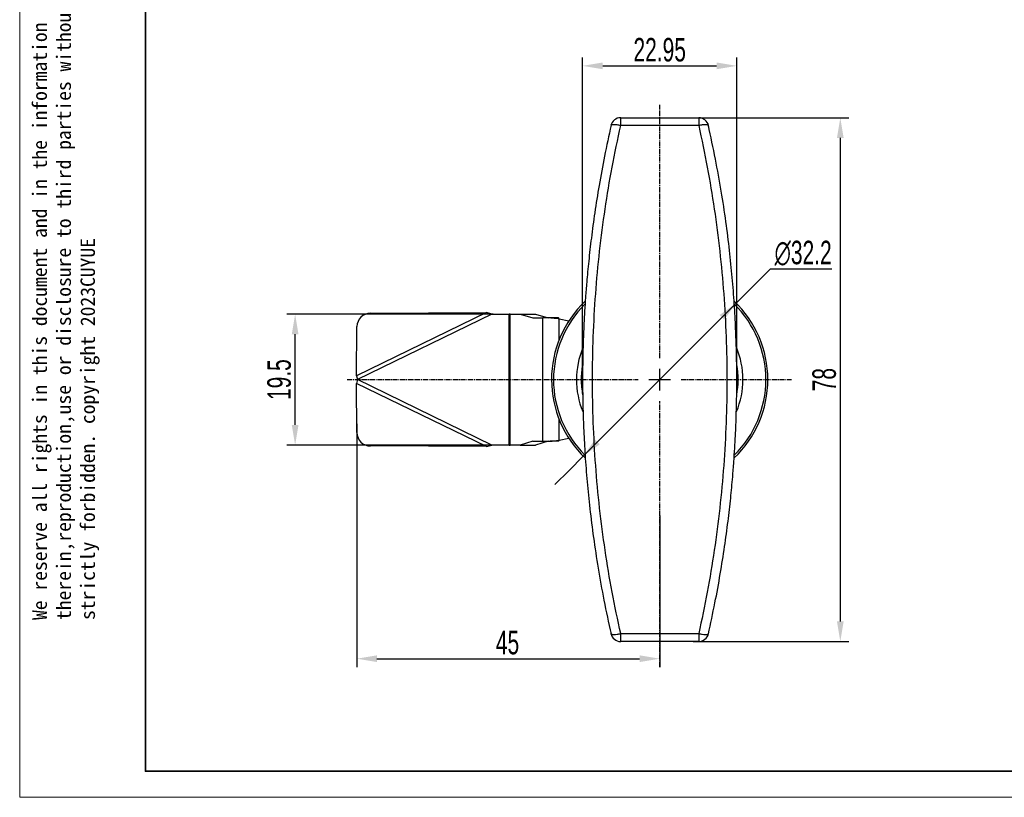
# Model space of a CAD drawing. Header units: millimetres. Extents: x 3052 to 3364, y 1631 to 1851.
# Tile 1 of 9: x 3052 to 3199, y 1631 to 1747. Entities that reach past the tile are written whole.
import ezdxf

# ---------------------------------------------------------------- set-up
doc = ezdxf.new("R2010")
doc.units = ezdxf.units.MM
doc.linetypes.add('CENTER', pattern=[10.16, 6.35, -1.27, 1.27, -1.27])
doc.linetypes.add('CENTER2', pattern=[1.125, 0.75, -0.125, 0.125, -0.125])
doc.layers.add('中心线层', color=1, linetype='CENTER')
for name, color, linetype, lineweight in [('尺寸线层', 3, 'Continuous', 18), ('粗实线层', 7, 'Continuous', 35), ('细实线层', 3, 'Continuous', 18)]:
    doc.layers.add(name, color=color, linetype=linetype, lineweight=lineweight)
doc.styles.get("Standard").update_dxf_attribs({"font": 'arial.ttf'})
doc.styles.add('标准', font='txt', dxfattribs={"width": 0.667})
doc.dimstyles.new('对齐', dxfattribs={"dimtxt": 3, "dimasz": 2.5, "dimexe": 1.25, "dimexo": 0.625, "dimtad": 1, "dimdsep": 46, "dimtxsty": '标准', "dimcen": 2.5, "dimclrd": 3, "dimclre": 3, "dimclrt": 3, "dimadec": 0, "dimazin": 0, "dimtm": 1e-09, "dimtfac": 0.7, "dimtmove": 0, "dimatfit": 3, "dimfxl": 1, "dimarcsym": 0})
doc.dimstyles.new('水平', dxfattribs={"dimtxt": 3, "dimasz": 2.5, "dimexe": 1.25, "dimexo": 0.625, "dimtad": 1, "dimtih": 1, "dimtoh": 1, "dimdsep": 46, "dimtxsty": '标准', "dimcen": 2.5, "dimclrd": 3, "dimclre": 3, "dimclrt": 3, "dimadec": 0, "dimazin": 0, "dimtm": 1e-09, "dimtfac": 0.7, "dimtmove": 0, "dimatfit": 3, "dimfxl": 1, "dimarcsym": 0})

# ---------------------------------------------------------------- blocks, each defined once
blk = doc.blocks.new('*D22')
at = {"layer": 'Defpoints', "color": 0, "transparency": 16777216}
for p in [(3102.64, 1687.18), (3147.72, 1673.52), (3147.72, 1651.56)]:
    blk.add_point(p, dxfattribs=at)
at = {"layer": '尺寸线层', "color": 3, "lineweight": -2, "transparency": 16777216}
for p, q in [((3102.64, 1686.55), (3102.64, 1650.31)), ((3147.72, 1672.9), (3147.72, 1650.31)), ((3105.64, 1651.56), (3144.72, 1651.56))]:
    blk.add_line(p, q, dxfattribs=at)
at = {"layer": '尺寸线层', "color": 3, "transparency": 16777216}
for points in [[(3105.64, 1652.06), (3105.64, 1651.06), (3102.64, 1651.56)], [(3144.72, 1652.06), (3144.72, 1651.06), (3147.72, 1651.56)]]:
    blk.add_solid(points, dxfattribs=at)
at = {"layer": '尺寸线层', "color": 3, "transparency": 16777216, "insert": (3125.07, 1653.94), "char_height": 3.5, "width": 7.4009, "attachment_point": 5, "style": '标准'}
blk.add_mtext('45', dxfattribs=at)
blk = doc.blocks.new('*D23')
at = {"layer": 'Defpoints', "color": 0, "transparency": 16777216}
for p in [(3159.19, 1739.85), (3136.24, 1693.12), (3159.19, 1693.12)]:
    blk.add_point(p, dxfattribs=at)
at = {"layer": '尺寸线层', "color": 3, "lineweight": -2, "transparency": 16777216}
for p, q in [((3136.24, 1693.75), (3136.24, 1741.1)), ((3159.19, 1693.75), (3159.19, 1741.1)), ((3139.24, 1739.85), (3156.19, 1739.85))]:
    blk.add_line(p, q, dxfattribs=at)
at = {"layer": '尺寸线层', "color": 3, "transparency": 16777216}
for points in [[(3139.24, 1740.35), (3139.24, 1739.35), (3136.24, 1739.85)], [(3156.19, 1740.35), (3156.19, 1739.35), (3159.19, 1739.85)]]:
    blk.add_solid(points, dxfattribs=at)
at = {"layer": '尺寸线层', "color": 3, "transparency": 16777216, "insert": (3147.72, 1742.23), "char_height": 3.5, "width": 7.2485, "attachment_point": 5, "style": '标准'}
blk.add_mtext('22.95', dxfattribs=at)
blk = doc.blocks.new('*D24')
at = {"layer": 'Defpoints', "color": 0, "transparency": 16777216}
for p in [(3152.07, 1732.12), (3152.07, 1654.12), (3174.6, 1654.12)]:
    blk.add_point(p, dxfattribs=at)
at = {"layer": '尺寸线层', "color": 3, "lineweight": -2, "transparency": 16777216}
for p, q in [((3152.7, 1732.12), (3175.85, 1732.12)), ((3174.6, 1729.12), (3174.6, 1657.12)), ((3152.7, 1654.12), (3175.85, 1654.12))]:
    blk.add_line(p, q, dxfattribs=at)
at = {"layer": '尺寸线层', "color": 3, "transparency": 16777216}
for points in [[(3174.1, 1729.12), (3175.1, 1729.12), (3174.6, 1732.12)], [(3174.1, 1657.12), (3175.1, 1657.12), (3174.6, 1654.12)]]:
    blk.add_solid(points, dxfattribs=at)
at = {"layer": '尺寸线层', "color": 3, "transparency": 16777216, "insert": (3172.22, 1693.12), "char_height": 3.5, "width": 7.1265, "attachment_point": 5, "rotation": 90, "style": '标准'}
blk.add_mtext('78', dxfattribs=at)
blk = doc.blocks.new('*D25')
at = {"layer": 'Defpoints', "color": 0, "transparency": 16777216}
for p in [(3159.1, 1704.51), (3136.34, 1681.73)]:
    blk.add_point(p, dxfattribs=at)
at = {"layer": '尺寸线层', "color": 3, "lineweight": -2, "transparency": 16777216}
for p, q in [((3164.15, 1709.57), (3161.22, 1706.63)), ((3173.36, 1709.57), (3164.15, 1709.57)), ((3159.1, 1704.51), (3161.22, 1706.63)), ((3136.34, 1681.73), (3159.1, 1704.51)), ((3156.98, 1702.39), (3154.86, 1700.27)), ((3138.46, 1683.86), (3140.58, 1685.98)), ((3136.34, 1681.73), (3134.22, 1679.61)), ((3134.22, 1679.61), (3132.1, 1677.49))]:
    blk.add_line(p, q, dxfattribs=at)
at = {"layer": '尺寸线层', "color": 3, "transparency": 16777216}
for points in [[(3156.62, 1702.74), (3157.33, 1702.03), (3159.1, 1704.51)], [(3138.1, 1684.21), (3138.81, 1683.5), (3136.34, 1681.73)]]:
    blk.add_solid(points, dxfattribs=at)
at = {"layer": '尺寸线层', "color": 3, "transparency": 16777216, "insert": (3169.07, 1711.94), "char_height": 3.5, "width": 18.3765, "attachment_point": 5, "style": '标准'}
blk.add_mtext('∅32.2', dxfattribs=at)
blk = doc.blocks.new('*D26')
at = {"layer": 'Defpoints', "color": 0, "transparency": 16777216}
for p in [(3093.46, 1702.87), (3123.56, 1702.87), (3124.01, 1683.37)]:
    blk.add_point(p, dxfattribs=at)
at = {"layer": '尺寸线层', "color": 3, "lineweight": -2, "transparency": 16777216}
for p, q in [((3122.94, 1702.87), (3092.21, 1702.87)), ((3093.46, 1686.37), (3093.46, 1699.87)), ((3123.38, 1683.37), (3092.21, 1683.37))]:
    blk.add_line(p, q, dxfattribs=at)
at = {"layer": '尺寸线层', "color": 3, "transparency": 16777216}
for points in [[(3092.96, 1699.87), (3093.96, 1699.87), (3093.46, 1702.87)], [(3092.96, 1686.37), (3093.96, 1686.37), (3093.46, 1683.37)]]:
    blk.add_solid(points, dxfattribs=at)
at = {"layer": '尺寸线层', "color": 3, "transparency": 16777216, "insert": (3091.09, 1693.12), "char_height": 3.5, "width": 12.5534, "attachment_point": 5, "rotation": 90, "style": '标准'}
blk.add_mtext('19.5', dxfattribs=at)
blk = doc.blocks.new('*U16')
at = {"layer": '中心线层', "color": 0, "linetype": 'CENTER2', "transparency": 16777216}
for p, q in [((0, 3.22), (0, 40.94)), ((-46.51, 0), (-3.22, 0)), ((3.22, 0), (19.6, 0)), ((0, -42.81), (0, -3.22))]:
    blk.add_line(p, q, dxfattribs=at)
at = {"layer": '中心线层', "color": 0, "linetype": 'Continuous', "transparency": 16777216}
for p, q in [((0, -1.61), (0, 1.61)), ((-1.61, 0), (1.61, 0))]:
    blk.add_line(p, q, dxfattribs=at)

msp = doc.modelspace()

# ---------------------------------------------------------------- linework, layer by layer
at = {"color": 7, "linetype": 'Continuous', "lineweight": 25}
for p, q in [((3140.499, 1730.991), (3140.449, 1730.953)), ((3141.912, 1730.953), (3141.912, 1732.122)), ((3141.912, 1732.122), (3153.524, 1732.122)), ((3153.524, 1730.953), (3141.912, 1730.953)), ((3154.987, 1730.953), (3154.936, 1730.991)), ((3154.997, 1730.838), (3154.968, 1730.983)), ((3121.927, 1703.105), (3102.604, 1693.685)), ((3104.655, 1703.001), (3121.927, 1703.105)), ((3122.718, 1702.872), (3121.927, 1703.105)), ((3122.718, 1702.872), (3102.718, 1693.122)), ((3122.718, 1702.872), (3125.3, 1702.872)), ((3125.3, 1683.372), (3125.3, 1702.872)), ((3125.454, 1702.872), (3125.3, 1702.872)), ((3125.454, 1702.872), (3126.942, 1702.872)), ((3125.454, 1683.372), (3125.454, 1702.872)), ((3126.942, 1702.872), (3128.818, 1702.312)), ((3126.942, 1702.872), (3129.24, 1702.872)), ((3128.818, 1702.312), (3130.308, 1702.312)), ((3129.24, 1702.872), (3131.116, 1702.312)), ((3131.407, 1702.312), (3130.308, 1702.312)), ((3130.308, 1683.932), (3130.308, 1702.312)), ((3132.675, 1702.312), (3131.407, 1702.312)), ((3132.759, 1702.169), (3132.675, 1702.312)), ((3132.759, 1702.169), (3134.215, 1701.89)), ((3102.604, 1693.685), (3102.649, 1701.014)), ((3102.604, 1693.685), (3102.718, 1693.122)), ((3102.718, 1693.122), (3102.604, 1692.559)), ((3122.718, 1683.372), (3102.718, 1693.122)), ((3121.927, 1683.139), (3102.604, 1692.559)), ((3102.649, 1685.23), (3102.604, 1692.559)), ((3128.818, 1683.932), (3126.942, 1683.372)), ((3128.818, 1683.932), (3130.308, 1683.932)), ((3131.116, 1683.932), (3129.24, 1683.372)), ((3130.308, 1683.932), (3131.407, 1683.932)), ((3132.675, 1683.932), (3131.407, 1683.932)), ((3132.675, 1683.932), (3132.759, 1684.075)), ((3134.215, 1684.354), (3132.759, 1684.075)), ((3121.927, 1683.139), (3104.655, 1683.243)), ((3121.927, 1683.139), (3122.718, 1683.372)), ((3125.3, 1683.372), (3122.718, 1683.372)), ((3125.3, 1683.372), (3125.454, 1683.372)), ((3126.942, 1683.372), (3125.454, 1683.372)), ((3126.942, 1683.372), (3129.24, 1683.372)), ((3140.439, 1655.406), (3140.467, 1655.261)), ((3140.449, 1655.291), (3140.499, 1655.253)), ((3141.912, 1655.291), (3153.524, 1655.291)), ((3153.524, 1655.291), (3153.524, 1654.122)), ((3154.936, 1655.253), (3154.987, 1655.291)), ((3153.524, 1654.122), (3141.912, 1654.122))]:
    msp.add_line(p, q, dxfattribs=at)
at = {"color": 8, "linetype": 'Continuous', "lineweight": 25}
for p, q in [((3132.759, 1699.077), (3132.759, 1702.169)), ((3132.759, 1684.075), (3132.759, 1687.167))]:
    msp.add_line(p, q, dxfattribs=at)
at = {"color": 7, "linetype": 'Continuous', "lineweight": 25}
for points in [[(3153.524, 1732.122), (3153.524, 1732.101), (3153.524, 1732.038), (3153.524, 1731.934), (3153.524, 1731.794), (3153.524, 1731.62), (3153.524, 1731.418), (3153.524, 1731.194), (3153.524, 1730.953)], [(3141.912, 1654.122), (3141.912, 1654.143), (3141.912, 1654.206), (3141.912, 1654.31), (3141.912, 1654.45), (3141.912, 1654.624), (3141.912, 1654.825), (3141.912, 1655.05), (3141.912, 1655.291)]]:
    msp.add_lwpolyline(points, dxfattribs=at)
for centre, radius, start, end in [((3141.912, 1730.622), 1.5, 90, 167.23733), ((3153.524, 1730.622), 1.5, 12.76266, 90.0001), ((3147.718, 1693.122), 16.1, 133.58106, 226.46484), ((3147.718, 1693.122), 16.1, 0, 46.48431), ((3104.662, 1700.988), 2.013, 90.19488, 179.2681), ((3147.718, 1693.122), 16.1, 313.56487, 0), ((3104.662, 1685.256), 2.013, 180.7319, 269.80512), ((3141.912, 1655.622), 1.5, 192.76266, 270.0001), ((3153.524, 1655.622), 1.5, 270, 347.23733)]:
    msp.add_arc(centre, radius, start, end, dxfattribs=at)
at = {"color": 8, "linetype": 'Continuous', "lineweight": 25}
for radius, start, end in [(15.807, 134.71639, 225.25765), (15.807, 0, 45.36358), (12.393, 157.37676, 202.49682), (12.393, 0, 22.89337), (11.686, 169.13497, 180), (11.686, 348.66334, 10.9351), (11.686, 180, 191.15005), (15.807, 314.782, 0), (12.393, 337.36182, 0)]:
    msp.add_arc((3147.718, 1693.122), radius, start, end, dxfattribs=at)
at = {"color": 7, "linetype": 'Continuous', "lineweight": 25}
for points, knots in [([(3140.476, 1730.997), (3140.141, 1729.461), (3139.494, 1726.495), (3138.699, 1722.147), (3138.053, 1718.087), (3137.545, 1714.324), (3137.152, 1710.869), (3136.874, 1707.919), (3136.68, 1705.44), (3136.546, 1703.395), (3136.446, 1701.551), (3136.374, 1699.9), (3136.319, 1698.335), (3136.272, 1696.544), (3136.241, 1694.358), (3136.24, 1691.706), (3136.289, 1688.722), (3136.404, 1685.408), (3136.605, 1681.768), (3136.905, 1677.892), (3137.318, 1673.799), (3137.856, 1669.509), (3138.549, 1664.961), (3139.407, 1660.164), (3140.113, 1656.917), (3140.476, 1655.247)], [0, 0, 0, 0, 4.7820823, 9.2368022, 13.3638467, 17.1631687, 20.6346489, 23.7781634, 26.0179687, 28.0552294, 29.8899216, 31.5220313, 32.9774797, 34.552876, 36.8528818, 39.4832407, 42.4439299, 45.7349114, 49.3561445, 53.3075457, 57.3354727, 61.6566959, 66.2710285, 71.1784194, 76.3785601, 76.3785601, 76.3785601, 76.3785601]), ([(3141.912, 1655.291), (3141.472, 1657.351), (3140.596, 1661.456), (3139.563, 1667.697), (3138.741, 1673.988), (3138.152, 1680.334), (3137.797, 1686.725), (3137.678, 1693.122), (3137.797, 1699.519), (3138.152, 1705.91), (3138.741, 1712.256), (3139.563, 1718.547), (3140.596, 1724.788), (3141.472, 1728.893), (3141.912, 1730.953)], [0, 0, 0, 0, 6.407584, 12.7611989, 19.0686672, 25.4445196, 31.7987333, 38.139926, 44.4811172, 50.8353296, 57.2111806, 63.5186514, 69.8722678, 76.2798521, 76.2798521, 76.2798521, 76.2798521]), ([(3153.524, 1730.953), (3153.964, 1728.893), (3154.84, 1724.788), (3155.873, 1718.547), (3156.695, 1712.256), (3157.283, 1705.91), (3157.639, 1699.519), (3157.757, 1693.122), (3157.639, 1686.725), (3157.283, 1680.334), (3156.695, 1673.988), (3155.873, 1667.697), (3154.84, 1661.456), (3153.964, 1657.351), (3153.524, 1655.291)], [0, 0, 0, 0, 6.4075804, 12.7611953, 19.0686673, 25.4445196, 31.7987334, 38.1399261, 44.4811173, 50.8353296, 57.2111806, 63.5186514, 69.8722678, 76.2798521, 76.2798521, 76.2798521, 76.2798521]), ([(3154.96, 1655.247), (3155.294, 1656.783), (3155.941, 1659.749), (3156.736, 1664.097), (3157.382, 1668.157), (3157.891, 1671.92), (3158.283, 1675.375), (3158.561, 1678.325), (3158.755, 1680.804), (3158.889, 1682.849), (3158.989, 1684.693), (3159.062, 1686.344), (3159.117, 1687.909), (3159.163, 1689.7), (3159.195, 1691.885), (3159.195, 1694.537), (3159.146, 1697.522), (3159.031, 1700.836), (3158.831, 1704.476), (3158.531, 1708.352), (3158.118, 1712.445), (3157.58, 1716.735), (3156.886, 1721.283), (3156.028, 1726.08), (3155.323, 1729.327), (3154.96, 1730.997)], [0, 0, 0, 0, 4.7820823, 9.2368023, 13.3638467, 17.1631688, 20.6346489, 23.7781634, 26.0179688, 28.0552294, 29.8899217, 31.5220314, 32.9774798, 34.552876, 36.8528819, 39.4832408, 42.44393, 45.7349115, 49.3561446, 53.3075458, 57.3354728, 61.656696, 66.2710286, 71.1784195, 76.3785603, 76.3785603, 76.3785603, 76.3785603])]:
    msp.add_open_spline(points, degree=3, knots=knots, dxfattribs=at)
at = {"color": 8, "linetype": 'Continuous', "lineweight": 25}
for points, knots in [([(3141.912, 1730.953), (3141.734, 1730.987), (3141.364, 1731.058), (3140.884, 1731.089), (3140.57, 1731.066), (3140.518, 1731.01), (3140.499, 1730.991)], [0, 0, 0, 0, 0.3825098, 0.7964956, 1.2127428, 1.4432169, 1.4432169, 1.4432169, 1.4432169]), ([(3154.936, 1730.991), (3154.918, 1731.01), (3154.865, 1731.066), (3154.551, 1731.089), (3154.072, 1731.058), (3153.702, 1730.987), (3153.524, 1730.953)], [0, 0, 0, 0, 0.2304746, 0.6467218, 1.0607077, 1.4432176, 1.4432176, 1.4432176, 1.4432176]), ([(3140.499, 1655.253), (3140.518, 1655.234), (3140.57, 1655.178), (3140.884, 1655.154), (3141.364, 1655.186), (3141.734, 1655.257), (3141.912, 1655.291)], [0, 0, 0, 0, 0.2304744, 0.6467211, 1.0607064, 1.4432123, 1.4432123, 1.4432123, 1.4432123]), ([(3153.524, 1655.291), (3153.702, 1655.257), (3154.072, 1655.186), (3154.551, 1655.154), (3154.865, 1655.178), (3154.918, 1655.234), (3154.936, 1655.253)], [0, 0, 0, 0, 0.382506, 0.7964914, 1.2127382, 1.443212, 1.443212, 1.443212, 1.443212])]:
    msp.add_open_spline(points, degree=3, knots=knots, dxfattribs=at)
at = {"color": 7, "linetype": 'Continuous', "lineweight": 25}
for points in [[(3132.759, 1702.169), (3132.526, 1702.193), (3132.059, 1702.24), (3131.624, 1702.288), (3131.407, 1702.312)], [(3131.407, 1683.932), (3131.624, 1683.956), (3132.059, 1684.004), (3132.526, 1684.051), (3132.759, 1684.075)]]:
    msp.add_open_spline(points, degree=3, dxfattribs=at)
at = {"layer": '粗实线层'}
msp.add_lwpolyline([(3071.174, 1846.133), (3359.013, 1846.133), (3359.013, 1634.81), (3071.174, 1634.81)], close=True, dxfattribs=at)
at = {"layer": '细实线层'}
msp.add_lwpolyline([(3052.46, 1851.382), (3364.262, 1851.382), (3364.262, 1630.916), (3052.46, 1630.916)], close=True, dxfattribs=at)

# ---------------------------------------------------------------- block references
at = {"layer": '中心线层', "linetype": 'CENTER2'}
msp.add_blockref('*U16', (3147.718, 1693.122), dxfattribs=at)

# ---------------------------------------------------------------- texts
at = {"layer": '细实线层', "insert": (3054.364, 1657.321), "char_height": 2.144398, "width": 125.98346, "attachment_point": 1, "rotation": 90}
msp.add_mtext('{\\fSimHei|b0|i0|c134|p49;We reserve all rights in this document and in the information contained therein,reproduction,use or disclosure to third parties without express authority is strictly forbidden. copyright 2023CUYUE}', dxfattribs=at)

# ---------------------------------------------------------------- dimensions: what is measured, and where the dimension line sits
at = {"layer": '尺寸线层'}
dim = msp.add_linear_dim(base=(3159.193, 1739.851), p1=(3136.242, 1693.122), p2=(3159.193, 1693.122), dimstyle='对齐', override={"dimtxt": 3.5, "dimasz": 3}, dxfattribs=at)
dim.commit()
dim.dimension.update_dxf_attribs({"geometry": '*D23', "text_midpoint": (3147.718, 1742.226)})
for base, p1, p2, angle, picture, middle in [((3174.595, 1654.122), (3152.075, 1732.122), (3152.075, 1654.122), 270, '*D24', (3172.22, 1693.122)), ((3093.465, 1702.872), (3124.009, 1683.372), (3123.564, 1702.872), 90, '*D26', (3091.09, 1693.122))]:
    dim = msp.add_linear_dim(base=base, p1=p1, p2=p2, angle=angle, dimstyle='对齐', override={"dimtxt": 3.5, "dimasz": 3}, dxfattribs=at)
    dim.commit()
    dim.dimension.update_dxf_attribs({"geometry": picture, "text_midpoint": middle})
dim = msp.add_diameter_dim_2p(p1=(3136.337, 1681.734), p2=(3159.098, 1704.51), dimstyle='水平', override={"dimtxt": 3.5, "dimasz": 3}, dxfattribs=at)
dim.commit()
dim.dimension.update_dxf_attribs({"geometry": '*D25', "text_midpoint": (3169.067, 1709.567), "dimtype": 163})
dim = msp.add_linear_dim(base=(3147.718, 1651.564), p1=(3102.637, 1687.175), p2=(3147.718, 1673.522), text='45', dimstyle='对齐', override={"dimtxt": 3.5, "dimasz": 3}, dxfattribs=at)
dim.commit()
dim.dimension.update_dxf_attribs({"geometry": '*D22', "text_midpoint": (3125.068, 1651.564), "dimtype": 160})

doc.saveas('drawing.dxf')
